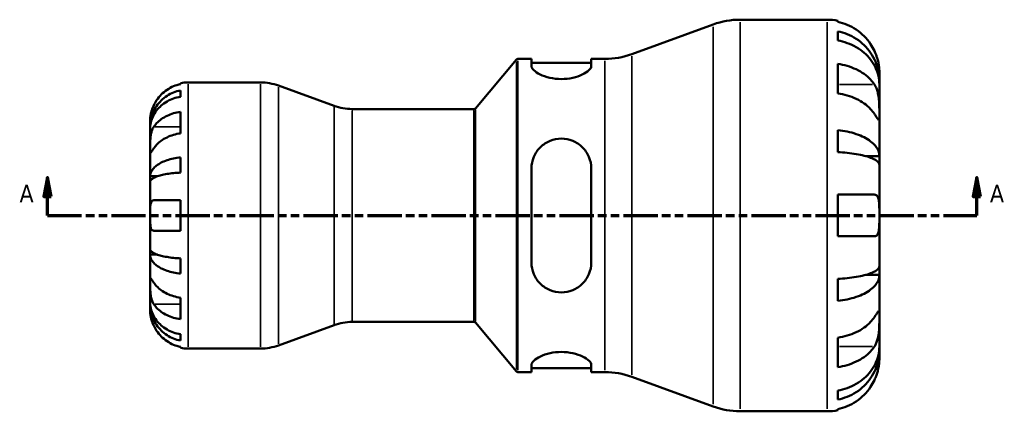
# Model space of a CAD drawing. Header units: millimetres. Extents: x 0 to 903, y -173 to 594.
# Tile 5 of 8: x 272 to 531, y 212 to 315. Entities that reach past the tile are written whole.
import ezdxf

# ---------------------------------------------------------------- set-up
doc = ezdxf.new("R2010")
doc.units = ezdxf.units.MM
doc.linetypes.add('DOUBLE_DASH_CHAIN', pattern=[1.2403, 0.6614, -0.0827, 0.1654, -0.0827, 0.1654, -0.0827])
for name, color, linetype, lineweight in [('Section Line (ANSI)', 7, 'DOUBLE_DASH_CHAIN', 70), ('Visible (ANSI)', 7, 'Continuous', 50), ('Visible Narrow (ANSI)', 7, 'Continuous', 35)]:
    doc.layers.add(name, color=color, linetype=linetype, lineweight=lineweight)
doc.styles.add('Label Text (ANSI)', font='tahoma.ttf')

# ---------------------------------------------------------------- blocks, each defined once
blk = doc.blocks.new('2dTransSection0')
at = {"layer": 'Section Line (ANSI)', "linetype": 'Continuous'}
for p, q in [((279.02, 273.43), (278.02, 268.43)), ((279.02, 268.43), (279.02, 273.43)), ((280.02, 268.43), (279.02, 273.43)), ((523.69, 273.43), (522.69, 268.43)), ((523.69, 268.43), (523.69, 273.43)), ((524.69, 268.43), (523.69, 273.43)), ((278.02, 268.43), (280.02, 268.43)), ((279.02, 263.43), (279.02, 268.43)), ((522.69, 268.43), (524.69, 268.43)), ((523.69, 263.43), (523.69, 268.43)), ((279.02, 263.43), (287.78, 263.43)), ((514.94, 263.43), (523.69, 263.43))]:
    blk.add_line(p, q, dxfattribs=at)
at = {"layer": 'Section Line (ANSI)', "linetype": 'DOUBLE_DASH_CHAIN', "ltscale": 13.586359}
blk.add_line((279.02, 263.43), (523.69, 263.43), dxfattribs=at)
at = {"layer": 'Section Line (ANSI)', "linetype": 'Continuous', "flags": 128}
for points in [[(280.02, 268.43), (279.02, 273.43), (278.02, 268.43), (280.02, 268.43)], [(524.69, 268.43), (523.69, 273.43), (522.69, 268.43), (524.69, 268.43)]]:
    blk.add_lwpolyline(points, dxfattribs=at)
at = {"layer": 'Section Line (ANSI)'}
for points in [[(280.02, 268.43), (279.02, 273.43), (278.02, 268.43), (280.02, 268.43)], [(524.69, 268.43), (523.69, 273.43), (522.69, 268.43), (524.69, 268.43)]]:
    blk.add_solid(points, dxfattribs=at)
at = {"layer": 'Section Line (ANSI)', "char_height": 4.57, "attachment_point": 7, "style": 'Label Text (ANSI)'}
for insert in [(271.66, 266.93), (527.16, 266.93)]:
    blk.add_mtext('A', dxfattribs=dict(at, insert=insert))

msp = doc.modelspace()

# ---------------------------------------------------------------- linework, layer by layer
at = {"layer": 'Visible (ANSI)'}
for p, q in [((432.83, 305.87), (454.3, 313.69)), ((461.35, 314.93), (484.33, 314.93)), ((487.07, 314.65), (487.07, 314.36)), ((487.07, 311.86), (487.07, 309.46)), ((391.68, 291.61), (402.46, 304.45)), ((402.84, 304.63), (406.44, 304.63)), ((406.44, 304.63), (406.44, 302.73)), ((406.44, 303.6), (422.19, 303.6)), ((422.19, 304.63), (425.78, 304.63)), ((422.19, 302.73), (422.19, 304.63)), ((487.07, 303.31), (487.07, 295.56)), ((498.03, 298.81), (498.03, 301.23)), ((314.03, 297.99), (314.03, 298.23)), ((316.03, 298.43), (335.07, 298.43)), ((498.03, 298.81), (497.99, 298.81)), ((498.03, 297.85), (498.03, 298.81)), ((314.03, 294.68), (314.03, 296.34)), ((354.45, 292.27), (339.85, 297.58)), ((498.03, 290.16), (498.03, 297.85)), ((314.03, 285.04), (314.03, 290.7)), ((359.23, 291.43), (391.3, 291.43)), ((306.03, 286.82), (306.03, 288.43)), ((498.03, 279.05), (498.03, 290.16)), ((306.03, 286.21), (306.03, 286.82)), ((306.03, 286.82), (306.06, 286.82)), ((306.03, 281.11), (306.03, 286.21)), ((487.07, 285.89), (487.07, 280.1)), ((306.03, 273.73), (306.03, 281.11)), ((314.03, 274.71), (314.03, 278.72)), ((498.03, 279.05), (494.43, 279.05)), ((498.03, 276.72), (498.03, 279.05)), ((406.44, 275.79), (406.44, 251.07)), ((422.19, 251.07), (422.19, 275.79)), ((498.03, 263.43), (498.03, 276.72)), ((306.03, 272.25), (306.03, 273.73)), ((306.03, 273.73), (307.94, 273.73)), ((306.03, 263.43), (306.03, 272.25)), ((306.99, 267.43), (314.03, 267.43)), ((314.03, 259.43), (314.03, 267.43)), ((487.07, 268.91), (487.07, 257.95)), ((487.07, 268.91), (496.73, 268.91)), ((306.03, 254.6), (306.03, 263.43)), ((498.03, 250.13), (498.03, 263.43)), ((314.03, 259.43), (306.99, 259.43)), ((496.73, 257.95), (487.07, 257.95)), ((306.03, 253.13), (306.03, 254.6)), ((306.03, 245.75), (306.03, 253.13)), ((306.03, 253.13), (307.94, 253.13)), ((314.03, 248.13), (314.03, 252.14)), ((498.03, 247.81), (498.03, 250.13)), ((487.07, 246.76), (487.07, 240.96)), ((498.03, 247.81), (494.43, 247.81)), ((498.03, 236.7), (498.03, 247.81)), ((306.03, 240.65), (306.03, 245.75)), ((314.03, 236.16), (314.03, 241.81)), ((306.03, 240.04), (306.03, 240.65)), ((306.03, 238.43), (306.03, 240.04)), ((306.03, 240.04), (306.06, 240.04)), ((498.03, 229.01), (498.03, 236.7)), ((354.45, 234.58), (339.85, 229.27)), ((359.23, 235.43), (391.3, 235.43)), ((391.68, 235.25), (402.46, 222.41)), ((314.03, 230.51), (314.03, 232.17)), ((487.07, 231.29), (487.07, 223.54)), ((314.03, 228.63), (314.03, 228.86)), ((316.03, 228.43), (335.07, 228.43)), ((498.03, 228.04), (498.03, 229.01)), ((498.03, 228.04), (497.99, 228.04)), ((498.03, 225.63), (498.03, 228.04)), ((406.44, 224.13), (406.44, 222.23)), ((406.44, 223.26), (422.19, 223.26)), ((422.19, 222.23), (422.19, 224.13)), ((402.84, 222.23), (406.44, 222.23)), ((422.19, 222.23), (425.78, 222.23)), ((432.83, 220.99), (454.3, 213.17)), ((487.07, 217.39), (487.07, 214.99)), ((461.35, 211.93), (484.33, 211.93)), ((487.07, 212.5), (487.07, 212.2))]:
    msp.add_line(p, q, dxfattribs=at)
for centre, radius, start, end in [((461.35, 294.33), 20.6, 90, 110), ((484.33, 301.23), 13.7, 78.463, 90), ((402.84, 304.13), 0.5, 90, 140), ((425.78, 325.23), 20.6, 270, 290), ((316.03, 288.43), 10, 90, 101.537), ((335.07, 284.43), 14, 70, 90), ((359.23, 305.43), 14, 250, 270), ((391.3, 291.93), 0.5, 270, 320), ((359.23, 221.43), 14, 90, 110), ((391.3, 234.93), 0.5, 40, 90), ((316.03, 238.43), 10, 258.463, 270), ((335.07, 242.43), 14, 270, 290), ((402.84, 222.73), 0.5, 220, 270), ((425.78, 201.63), 20.6, 70, 90), ((461.35, 232.53), 20.6, 250, 270), ((484.33, 225.63), 13.7, 270, 281.537)]:
    msp.add_arc(centre, radius, start, end, dxfattribs=at)
for points, knots in [([(496.73, 306.71), (496.45, 307.32), (496.11, 307.93), (495.2, 309.29), (494.61, 310.01), (493.41, 311.21), (492.7, 311.81), (491.17, 312.83), (490.35, 313.27), (488.81, 313.91), (487.95, 314.18), (487.07, 314.36)], [6.701463, 6.701463, 6.701463, 6.701463, 6.895461, 6.895461, 7.150463, 7.150463, 7.404249, 7.404249, 7.658036, 7.658036, 7.904211, 7.904211, 7.904211, 7.904211]), ([(487.07, 311.86), (487.95, 311.69), (488.81, 311.43), (490.35, 310.81), (491.17, 310.39), (492.7, 309.4), (493.42, 308.82), (494.61, 307.66), (495.21, 306.97), (496.23, 305.48), (496.66, 304.68), (497.31, 303.16), (497.59, 302.3), (497.95, 300.54), (498.03, 299.64), (498.03, 298.81)], [0.259915, 0.259915, 0.259915, 0.259915, 0.506624, 0.506624, 0.760331, 0.760331, 1.014038, 1.014038, 1.268393, 1.268393, 1.522747, 1.522747, 1.778036, 1.778036, 2.033325, 2.033325, 2.033325, 2.033325]), ([(498.03, 297.85), (498.03, 298.58), (497.95, 299.38), (497.59, 300.95), (497.31, 301.72), (496.66, 303.07), (496.23, 303.78), (495.21, 305.11), (494.61, 305.72), (493.42, 306.76), (492.7, 307.27), (491.17, 308.15), (490.35, 308.52), (488.81, 309.07), (487.95, 309.31), (487.07, 309.46)], [6.108021, 6.108021, 6.108021, 6.108021, 6.36331, 6.36331, 6.618599, 6.618599, 6.872953, 6.872953, 7.127308, 7.127308, 7.381015, 7.381015, 7.634722, 7.634722, 7.881432, 7.881432, 7.881432, 7.881432]), ([(498.03, 301.23), (498.03, 301.23), (498.03, 301.3), (498.03, 301.61), (498.02, 301.87), (497.96, 302.55), (497.91, 302.94), (497.75, 303.77), (497.65, 304.19), (497.44, 304.9), (497.35, 305.18), (497.16, 305.72), (497.06, 305.97), (496.88, 306.39), (496.81, 306.55), (496.73, 306.71)], [0, 0, 0, 0, 0.1523969, 0.1523969, 0.3375112, 0.3375112, 0.5056419, 0.5056419, 0.6517024, 0.6517024, 0.7431084, 0.7431084, 0.8255616, 0.8255616, 0.8775474, 0.8775474, 0.8775474, 0.8775474]), ([(487.07, 303.31), (487.95, 303.19), (488.81, 303), (490.35, 302.54), (491.17, 302.24), (492.7, 301.51), (493.41, 301.09), (494.61, 300.24), (495.2, 299.73), (496.11, 298.77), (496.45, 298.34), (496.73, 297.91)], [0.259921, 0.259921, 0.259921, 0.259921, 0.506095, 0.506095, 0.759882, 0.759882, 1.013669, 1.013669, 1.268671, 1.268671, 1.462668, 1.462668, 1.462668, 1.462668]), ([(422.19, 302.73), (422.19, 302.41), (421.98, 302.02), (421.14, 301.23), (420.52, 300.82), (419.12, 300.16), (418.26, 299.85), (416.35, 299.43), (415.31, 299.32), (413.3, 299.32), (412.23, 299.44), (410.29, 299.88), (409.42, 300.19), (408.04, 300.86), (407.44, 301.26), (406.64, 302.04), (406.44, 302.42), (406.44, 302.73)], [1.202621, 1.202621, 1.202621, 1.202621, 1.523562, 1.523562, 1.844502, 1.844502, 2.142598, 2.142598, 2.440693, 2.440693, 2.7454, 2.7454, 3.050106, 3.050106, 3.364477, 3.364477, 3.678847, 3.678847, 3.678847, 3.678847]), ([(306.03, 286.82), (306.03, 287.42), (306.09, 288.08), (306.36, 289.36), (306.56, 289.99), (307.03, 291.1), (307.35, 291.68), (308.1, 292.77), (308.53, 293.28), (309.4, 294.12), (309.92, 294.54), (311.04, 295.27), (311.64, 295.57), (312.77, 296.03), (313.39, 296.22), (314.03, 296.34)], [4.459383, 4.459383, 4.459383, 4.459383, 4.64574, 4.64574, 4.832098, 4.832098, 5.017749, 5.017749, 5.2034, 5.2034, 5.388581, 5.388581, 5.573762, 5.573762, 5.753847, 5.753847, 5.753847, 5.753847]), ([(314.03, 297.99), (313.39, 297.86), (312.77, 297.67), (311.65, 297.2), (311.05, 296.88), (309.93, 296.13), (309.41, 295.7), (308.54, 294.82), (308.1, 294.3), (307.45, 293.31), (307.2, 292.87), (306.99, 292.43)], [0.1897242, 0.1897242, 0.1897242, 0.1897242, 0.3692652, 0.3692652, 0.5545201, 0.5545201, 0.7397751, 0.7397751, 0.9260791, 0.9260791, 1.0656804, 1.0656804, 1.0656804, 1.0656804]), ([(496.73, 290.16), (496.45, 290.59), (496.11, 291.02), (495.2, 291.98), (494.61, 292.49), (493.41, 293.34), (492.7, 293.76), (491.17, 294.49), (490.35, 294.79), (488.81, 295.25), (487.95, 295.44), (487.07, 295.56)], [6.701463, 6.701463, 6.701463, 6.701463, 6.895461, 6.895461, 7.150463, 7.150463, 7.404249, 7.404249, 7.658036, 7.658036, 7.904211, 7.904211, 7.904211, 7.904211]), ([(496.73, 297.91), (496.81, 297.8), (496.88, 297.68), (497.09, 297.29), (497.22, 297), (497.47, 296.35), (497.57, 295.99), (497.78, 295.08), (497.87, 294.53), (497.99, 293.27), (498.01, 292.59), (498.04, 291.28), (498.03, 290.67), (498.03, 290.16)], [-0.8825882, -0.8825882, -0.8825882, -0.8825882, -0.8313188, -0.8313188, -0.7175115, -0.7175115, -0.5966372, -0.5966372, -0.4253706, -0.4253706, -0.2174497, -0.2174497, 0, 0, 0, 0]), ([(314.03, 294.68), (313.39, 294.57), (312.77, 294.4), (311.64, 294), (311.04, 293.73), (309.92, 293.08), (309.4, 292.71), (308.53, 291.95), (308.1, 291.5), (307.35, 290.54), (307.03, 290.02), (306.56, 289.03), (306.36, 288.47), (306.09, 287.33), (306.03, 286.74), (306.03, 286.21)], [0.189718, 0.189718, 0.189718, 0.189718, 0.369803, 0.369803, 0.554984, 0.554984, 0.740165, 0.740165, 0.925816, 0.925816, 1.111467, 1.111467, 1.297825, 1.297825, 1.484183, 1.484183, 1.484183, 1.484183]), ([(306.99, 292.43), (306.92, 292.28), (306.86, 292.13), (306.7, 291.75), (306.61, 291.51), (306.44, 291.02), (306.37, 290.77), (306.22, 290.17), (306.16, 289.84), (306.07, 289.21), (306.05, 288.93), (306.03, 288.53), (306.03, 288.43), (306.03, 288.43)], [-0.6400853, -0.6400853, -0.6400853, -0.6400853, -0.5922218, -0.5922218, -0.5159504, -0.5159504, -0.4323561, -0.4323561, -0.3086303, -0.3086303, -0.1584496, -0.1584496, 0, 0, 0, 0]), ([(306.99, 286.76), (307.2, 287.07), (307.45, 287.39), (308.1, 288.08), (308.54, 288.45), (309.41, 289.07), (309.93, 289.38), (311.05, 289.91), (311.65, 290.14), (312.77, 290.47), (313.39, 290.61), (314.03, 290.7)], [4.9026438, 4.9026438, 4.9026438, 4.9026438, 5.0422451, 5.0422451, 5.2285491, 5.2285491, 5.4138041, 5.4138041, 5.599059, 5.599059, 5.7785999, 5.7785999, 5.7785999, 5.7785999]), ([(498.03, 290.16), (498.03, 289.86), (498.03, 289.6), (498.03, 289.15), (498.03, 288.96), (498, 288.64), (497.97, 288.55), (497.85, 288.56), (497.76, 288.65), (497.55, 288.94), (497.44, 289.09), (497.19, 289.46), (497.05, 289.67), (496.85, 289.98), (496.79, 290.07), (496.73, 290.16)], [0, 0, 0, 0, 0.1244062, 0.1244062, 0.2573758, 0.2573758, 0.4364064, 0.4364064, 0.6067469, 0.6067469, 0.7254747, 0.7254747, 0.8401791, 0.8401791, 0.8811518, 0.8811518, 0.8811518, 0.8811518]), ([(306.03, 281.11), (306.03, 281.31), (306.03, 281.55), (306.04, 282.06), (306.04, 282.35), (306.06, 283.06), (306.08, 283.49), (306.16, 284.33), (306.23, 284.74), (306.38, 285.39), (306.46, 285.64), (306.64, 286.11), (306.74, 286.33), (306.89, 286.61), (306.94, 286.69), (306.99, 286.76)], [0, 0, 0, 0, 0.0888491, 0.0888491, 0.1837965, 0.1837965, 0.314197, 0.314197, 0.4378467, 0.4378467, 0.5241128, 0.5241128, 0.6076526, 0.6076526, 0.6434969, 0.6434969, 0.6434969, 0.6434969]), ([(487.07, 285.89), (487.95, 285.8), (488.81, 285.66), (490.35, 285.34), (491.17, 285.12), (492.7, 284.6), (493.42, 284.3), (494.61, 283.69), (495.21, 283.32), (496.23, 282.54), (496.66, 282.13), (497.31, 281.33), (497.59, 280.88), (497.95, 279.95), (498.03, 279.48), (498.03, 279.05)], [0.259915, 0.259915, 0.259915, 0.259915, 0.506624, 0.506624, 0.760331, 0.760331, 1.014038, 1.014038, 1.268393, 1.268393, 1.522747, 1.522747, 1.778036, 1.778036, 2.033325, 2.033325, 2.033325, 2.033325]), ([(314.03, 285.04), (313.39, 284.95), (312.76, 284.81), (311.64, 284.48), (311.04, 284.25), (309.92, 283.72), (309.4, 283.41), (308.53, 282.79), (308.09, 282.42), (307.44, 281.72), (307.2, 281.41), (306.99, 281.11)], [0.1897409, 0.1897409, 0.1897409, 0.1897409, 0.3701287, 0.3701287, 0.5558196, 0.5558196, 0.7415105, 0.7415105, 0.927384, 0.927384, 1.0656761, 1.0656761, 1.0656761, 1.0656761]), ([(406.44, 275.79), (406.44, 276.81), (406.65, 277.88), (407.48, 279.85), (408.11, 280.74), (409.51, 282.1), (410.37, 282.68), (412.27, 283.46), (413.32, 283.66), (414.31, 283.66), (415.31, 283.66), (416.35, 283.46), (418.26, 282.68), (419.12, 282.1), (420.52, 280.74), (421.14, 279.85), (421.98, 277.88), (422.19, 276.81), (422.19, 275.79)], [-1.238072, -1.238072, -1.238072, -1.238072, -0.917132, -0.917132, -0.596191, -0.596191, -0.298096, -0.298096, 0, 0, 0, 0.298096, 0.298096, 0.596191, 0.596191, 0.917132, 0.917132, 1.238072, 1.238072, 1.238072, 1.238072]), ([(306.99, 281.11), (306.94, 281.02), (306.88, 280.93), (306.72, 280.69), (306.62, 280.54), (306.44, 280.29), (306.37, 280.18), (306.22, 279.98), (306.16, 279.93), (306.07, 279.94), (306.05, 280.04), (306.03, 280.44), (306.03, 280.73), (306.03, 281.11)], [-0.644345, -0.644345, -0.644345, -0.644345, -0.6030859, -0.6030859, -0.5200799, -0.5200799, -0.4327391, -0.4327391, -0.3100066, -0.3100066, -0.15869, -0.15869, 0, 0, 0, 0]), ([(498.03, 276.72), (498.03, 276.93), (497.95, 277.17), (497.59, 277.62), (497.31, 277.85), (496.66, 278.24), (496.23, 278.44), (495.21, 278.83), (494.61, 279.01), (493.42, 279.31), (492.7, 279.46), (491.17, 279.71), (490.35, 279.82), (488.81, 279.98), (487.95, 280.05), (487.07, 280.1)], [6.108021, 6.108021, 6.108021, 6.108021, 6.36331, 6.36331, 6.618599, 6.618599, 6.872954, 6.872954, 7.127308, 7.127308, 7.381015, 7.381015, 7.634722, 7.634722, 7.881432, 7.881432, 7.881432, 7.881432]), ([(306.03, 273.73), (306.03, 274.04), (306.09, 274.39), (306.36, 275.06), (306.56, 275.39), (307.03, 275.97), (307.35, 276.28), (308.1, 276.85), (308.53, 277.11), (309.4, 277.56), (309.92, 277.78), (311.04, 278.16), (311.64, 278.32), (312.77, 278.56), (313.39, 278.66), (314.03, 278.72)], [4.459382, 4.459382, 4.459382, 4.459382, 4.64574, 4.64574, 4.832098, 4.832098, 5.017749, 5.017749, 5.2034, 5.2034, 5.388581, 5.388581, 5.573762, 5.573762, 5.753847, 5.753847, 5.753847, 5.753847]), ([(314.03, 274.71), (313.39, 274.68), (312.76, 274.63), (311.64, 274.51), (311.04, 274.44), (309.92, 274.25), (309.4, 274.14), (308.53, 273.92), (308.09, 273.79), (307.35, 273.51), (307.03, 273.36), (306.56, 273.07), (306.36, 272.91), (306.09, 272.58), (306.03, 272.41), (306.03, 272.25)], [0.189726, 0.189726, 0.189726, 0.189726, 0.37019, 0.37019, 0.555566, 0.555566, 0.740942, 0.740942, 0.926399, 0.926399, 1.111857, 1.111857, 1.29802, 1.29802, 1.484183, 1.484183, 1.484183, 1.484183]), ([(306.03, 263.43), (306.03, 263.8), (306.03, 264.18), (306.04, 264.95), (306.04, 265.33), (306.09, 266.02), (306.12, 266.32), (306.23, 266.79), (306.31, 266.97), (306.46, 267.19), (306.52, 267.26), (306.66, 267.36), (306.74, 267.39), (306.87, 267.42), (306.93, 267.43), (306.99, 267.43)], [0, 0, 0, 0, 0.1127497, 0.1127497, 0.240462, 0.240462, 0.3630761, 0.3630761, 0.4698265, 0.4698265, 0.5368083, 0.5368083, 0.5973812, 0.5973812, 0.6407273, 0.6407273, 0.6407273, 0.6407273]), ([(496.73, 268.91), (496.82, 268.91), (496.91, 268.9), (497.12, 268.84), (497.24, 268.78), (497.47, 268.59), (497.57, 268.45), (497.78, 268), (497.87, 267.66), (497.99, 266.75), (498.01, 266.17), (498.04, 264.87), (498.03, 264.15), (498.03, 263.43)], [-0.8764491, -0.8764491, -0.8764491, -0.8764491, -0.8146322, -0.8146322, -0.7114626, -0.7114626, -0.5965347, -0.5965347, -0.4233389, -0.4233389, -0.2170999, -0.2170999, 0, 0, 0, 0]), ([(306.99, 259.43), (306.9, 259.43), (306.81, 259.44), (306.66, 259.5), (306.59, 259.54), (306.45, 259.67), (306.38, 259.76), (306.22, 260.07), (306.16, 260.34), (306.07, 261.01), (306.05, 261.43), (306.03, 262.37), (306.03, 262.9), (306.03, 263.43)], [-0.6479836, -0.6479836, -0.6479836, -0.6479836, -0.5812922, -0.5812922, -0.5195743, -0.5195743, -0.4431699, -0.4431699, -0.3085364, -0.3085364, -0.1588124, -0.1588124, 0, 0, 0, 0]), ([(498.03, 263.43), (498.03, 262.94), (498.03, 262.46), (498.03, 261.48), (498.02, 260.98), (497.97, 259.93), (497.92, 259.41), (497.73, 258.73), (497.63, 258.51), (497.42, 258.21), (497.31, 258.12), (497.06, 257.99), (496.92, 257.95), (496.75, 257.95), (496.74, 257.95), (496.73, 257.95)], [-3.8069636, -3.8069636, -3.8069636, -3.8069636, -3.6614952, -3.6614952, -3.5009101, -3.5009101, -3.2876159, -3.2876159, -3.1467889, -3.1467889, -3.0396524, -3.0396524, -2.9271291, -2.9271291, -2.9205248, -2.9205248, -2.9205248, -2.9205248]), ([(306.03, 254.6), (306.03, 254.45), (306.09, 254.28), (306.36, 253.95), (306.56, 253.78), (307.03, 253.5), (307.35, 253.35), (308.09, 253.07), (308.53, 252.94), (309.4, 252.72), (309.92, 252.61), (311.04, 252.42), (311.64, 252.34), (312.76, 252.22), (313.39, 252.17), (314.03, 252.14)], [4.459382, 4.459382, 4.459382, 4.459382, 4.645545, 4.645545, 4.831709, 4.831709, 5.017166, 5.017166, 5.202624, 5.202624, 5.387999, 5.387999, 5.573375, 5.573375, 5.75384, 5.75384, 5.75384, 5.75384]), ([(314.03, 248.13), (313.39, 248.2), (312.77, 248.3), (311.64, 248.54), (311.04, 248.7), (309.92, 249.08), (309.4, 249.3), (308.53, 249.74), (308.1, 250.01), (307.35, 250.58), (307.03, 250.88), (306.56, 251.46), (306.36, 251.79), (306.09, 252.47), (306.03, 252.81), (306.03, 253.13)], [0.189718, 0.189718, 0.189718, 0.189718, 0.369803, 0.369803, 0.554984, 0.554984, 0.740165, 0.740165, 0.925816, 0.925816, 1.111467, 1.111467, 1.297825, 1.297825, 1.484183, 1.484183, 1.484183, 1.484183]), ([(422.19, 251.07), (422.19, 250.05), (421.98, 248.97), (421.14, 247.01), (420.52, 246.12), (419.12, 244.76), (418.26, 244.17), (416.35, 243.39), (415.31, 243.19), (413.32, 243.19), (412.27, 243.39), (410.37, 244.17), (409.51, 244.76), (408.11, 246.12), (407.48, 247.01), (406.65, 248.97), (406.44, 250.05), (406.44, 251.07)], [1.202621, 1.202621, 1.202621, 1.202621, 1.523562, 1.523562, 1.844502, 1.844502, 2.142598, 2.142598, 2.440693, 2.440693, 2.738789, 2.738789, 3.036885, 3.036885, 3.357825, 3.357825, 3.678765, 3.678765, 3.678765, 3.678765]), ([(487.07, 246.76), (487.95, 246.8), (488.81, 246.87), (490.35, 247.03), (491.17, 247.14), (492.7, 247.4), (493.42, 247.55), (494.61, 247.85), (495.21, 248.02), (496.23, 248.41), (496.66, 248.62), (497.31, 249.01), (497.59, 249.23), (497.95, 249.69), (498.03, 249.92), (498.03, 250.13)], [0.259915, 0.259915, 0.259915, 0.259915, 0.506624, 0.506624, 0.760331, 0.760331, 1.014038, 1.014038, 1.268393, 1.268393, 1.522747, 1.522747, 1.778036, 1.778036, 2.033325, 2.033325, 2.033325, 2.033325]), ([(306.03, 245.75), (306.03, 245.96), (306.03, 246.14), (306.04, 246.47), (306.04, 246.61), (306.06, 246.85), (306.08, 246.92), (306.16, 246.92), (306.23, 246.86), (306.38, 246.66), (306.46, 246.55), (306.64, 246.29), (306.74, 246.14), (306.89, 245.9), (306.94, 245.83), (306.99, 245.75)], [0, 0, 0, 0, 0.0888491, 0.0888491, 0.1837965, 0.1837965, 0.314197, 0.314197, 0.4378467, 0.4378467, 0.5241128, 0.5241128, 0.6076526, 0.6076526, 0.6434969, 0.6434969, 0.6434969, 0.6434969]), ([(498.03, 247.81), (498.03, 247.37), (497.95, 246.9), (497.59, 245.98), (497.31, 245.53), (496.66, 244.73), (496.23, 244.31), (495.21, 243.53), (494.61, 243.17), (493.42, 242.56), (492.7, 242.26), (491.17, 241.74), (490.35, 241.52), (488.81, 241.19), (487.95, 241.06), (487.07, 240.96)], [6.108021, 6.108021, 6.108021, 6.108021, 6.36331, 6.36331, 6.618599, 6.618599, 6.872953, 6.872953, 7.127308, 7.127308, 7.381015, 7.381015, 7.634722, 7.634722, 7.881432, 7.881432, 7.881432, 7.881432]), ([(306.99, 240.09), (306.94, 240.18), (306.88, 240.27), (306.72, 240.57), (306.62, 240.78), (306.44, 241.26), (306.37, 241.52), (306.22, 242.17), (306.16, 242.57), (306.07, 243.48), (306.05, 243.98), (306.03, 244.93), (306.03, 245.38), (306.03, 245.75)], [-0.644345, -0.644345, -0.644345, -0.644345, -0.6030859, -0.6030859, -0.5200799, -0.5200799, -0.4327391, -0.4327391, -0.3100066, -0.3100066, -0.15869, -0.15869, 0, 0, 0, 0]), ([(306.99, 245.75), (307.2, 245.44), (307.45, 245.13), (308.1, 244.43), (308.54, 244.06), (309.41, 243.44), (309.93, 243.13), (311.05, 242.6), (311.65, 242.38), (312.77, 242.05), (313.39, 241.91), (314.03, 241.81)], [4.9026438, 4.9026438, 4.9026438, 4.9026438, 5.0422451, 5.0422451, 5.2285491, 5.2285491, 5.4138041, 5.4138041, 5.599059, 5.599059, 5.7785999, 5.7785999, 5.7785999, 5.7785999]), ([(306.03, 240.65), (306.03, 240.11), (306.09, 239.53), (306.36, 238.38), (306.56, 237.82), (307.03, 236.84), (307.35, 236.32), (308.1, 235.35), (308.53, 234.9), (309.4, 234.15), (309.92, 233.77), (311.04, 233.13), (311.64, 232.86), (312.77, 232.45), (313.39, 232.28), (314.03, 232.17)], [4.459382, 4.459382, 4.459382, 4.459382, 4.64574, 4.64574, 4.832098, 4.832098, 5.017749, 5.017749, 5.2034, 5.2034, 5.388581, 5.388581, 5.573762, 5.573762, 5.753847, 5.753847, 5.753847, 5.753847]), ([(314.03, 230.51), (313.39, 230.64), (312.77, 230.83), (311.64, 231.28), (311.04, 231.59), (309.92, 232.31), (309.4, 232.73), (308.53, 233.58), (308.1, 234.08), (307.35, 235.17), (307.03, 235.75), (306.56, 236.86), (306.36, 237.49), (306.09, 238.78), (306.03, 239.43), (306.03, 240.04)], [0.189718, 0.189718, 0.189718, 0.189718, 0.369803, 0.369803, 0.554984, 0.554984, 0.740165, 0.740165, 0.925816, 0.925816, 1.111467, 1.111467, 1.297825, 1.297825, 1.484183, 1.484183, 1.484183, 1.484183]), ([(314.03, 236.16), (313.39, 236.25), (312.76, 236.39), (311.64, 236.72), (311.04, 236.95), (309.92, 237.48), (309.4, 237.79), (308.53, 238.41), (308.09, 238.78), (307.44, 239.47), (307.2, 239.79), (306.99, 240.09)], [0.1897409, 0.1897409, 0.1897409, 0.1897409, 0.3701287, 0.3701287, 0.5558196, 0.5558196, 0.7415105, 0.7415105, 0.927384, 0.927384, 1.0656761, 1.0656761, 1.0656761, 1.0656761]), ([(306.03, 238.43), (306.03, 238.43), (306.03, 238.38), (306.04, 238.21), (306.04, 238.07), (306.07, 237.62), (306.11, 237.27), (306.24, 236.6), (306.31, 236.3), (306.47, 235.77), (306.54, 235.53), (306.72, 235.04), (306.83, 234.79), (306.96, 234.51), (306.97, 234.47), (306.99, 234.43)], [-2.7780414, -2.7780414, -2.7780414, -2.7780414, -2.6767215, -2.6767215, -2.5655813, -2.5655813, -2.4096011, -2.4096011, -2.3051939, -2.3051939, -2.2261755, -2.2261755, -2.1445049, -2.1445049, -2.1308178, -2.1308178, -2.1308178, -2.1308178]), ([(487.07, 231.29), (487.95, 231.42), (488.81, 231.61), (490.35, 232.06), (491.17, 232.37), (492.7, 233.09), (493.41, 233.51), (494.61, 234.36), (495.2, 234.87), (496.11, 235.83), (496.45, 236.27), (496.73, 236.7)], [0.259921, 0.259921, 0.259921, 0.259921, 0.506095, 0.506095, 0.759882, 0.759882, 1.013669, 1.013669, 1.268671, 1.268671, 1.462668, 1.462668, 1.462668, 1.462668]), ([(496.73, 236.7), (496.81, 236.81), (496.88, 236.91), (497.09, 237.24), (497.22, 237.44), (497.47, 237.8), (497.57, 237.96), (497.78, 238.23), (497.87, 238.31), (497.99, 238.29), (498.01, 238.16), (498.04, 237.62), (498.03, 237.21), (498.03, 236.7)], [-0.8825882, -0.8825882, -0.8825882, -0.8825882, -0.8313188, -0.8313188, -0.7175115, -0.7175115, -0.5966372, -0.5966372, -0.4253706, -0.4253706, -0.2174497, -0.2174497, 0, 0, 0, 0]), ([(498.03, 236.7), (498.03, 236.41), (498.03, 236.08), (498.03, 235.35), (498.03, 234.95), (498, 233.96), (497.97, 233.37), (497.85, 232.21), (497.76, 231.66), (497.55, 230.77), (497.44, 230.42), (497.19, 229.78), (497.05, 229.49), (496.85, 229.13), (496.79, 229.04), (496.73, 228.95)], [0, 0, 0, 0, 0.1244062, 0.1244062, 0.2573758, 0.2573758, 0.4364064, 0.4364064, 0.6067469, 0.6067469, 0.7254747, 0.7254747, 0.8401791, 0.8401791, 0.8811518, 0.8811518, 0.8811518, 0.8811518]), ([(306.99, 234.43), (307.2, 233.99), (307.45, 233.54), (308.1, 232.56), (308.54, 232.03), (309.41, 231.16), (309.93, 230.72), (311.05, 229.97), (311.65, 229.66), (312.77, 229.19), (313.39, 228.99), (314.03, 228.86)], [4.9026438, 4.9026438, 4.9026438, 4.9026438, 5.0422451, 5.0422451, 5.2285491, 5.2285491, 5.4138041, 5.4138041, 5.599059, 5.599059, 5.7785999, 5.7785999, 5.7785999, 5.7785999]), ([(487.07, 217.39), (487.95, 217.55), (488.81, 217.78), (490.35, 218.33), (491.17, 218.7), (492.7, 219.59), (493.42, 220.1), (494.61, 221.13), (495.21, 221.75), (496.23, 223.07), (496.66, 223.78), (497.31, 225.14), (497.59, 225.9), (497.95, 227.47), (498.03, 228.27), (498.03, 229.01)], [0.259915, 0.259915, 0.259915, 0.259915, 0.506624, 0.506624, 0.760331, 0.760331, 1.014038, 1.014038, 1.268393, 1.268393, 1.522747, 1.522747, 1.778036, 1.778036, 2.033325, 2.033325, 2.033325, 2.033325]), ([(496.73, 228.95), (496.45, 228.52), (496.11, 228.08), (495.2, 227.12), (494.61, 226.61), (493.41, 225.76), (492.7, 225.34), (491.17, 224.62), (490.35, 224.31), (488.81, 223.86), (487.95, 223.67), (487.07, 223.54)], [6.701463, 6.701463, 6.701463, 6.701463, 6.895461, 6.895461, 7.150463, 7.150463, 7.404249, 7.404249, 7.658036, 7.658036, 7.904211, 7.904211, 7.904211, 7.904211]), ([(406.44, 224.13), (406.44, 224.45), (406.65, 224.83), (407.48, 225.63), (408.11, 226.03), (409.51, 226.69), (410.37, 227), (412.27, 227.42), (413.32, 227.54), (414.31, 227.54), (415.33, 227.54), (416.4, 227.42), (418.33, 226.98), (419.2, 226.66), (420.58, 225.99), (421.18, 225.59), (421.99, 224.82), (422.19, 224.44), (422.19, 224.13)], [-1.238072, -1.238072, -1.238072, -1.238072, -0.917132, -0.917132, -0.596191, -0.596191, -0.298096, -0.298096, 0, 0, 0, 0.304706, 0.304706, 0.609413, 0.609413, 0.923783, 0.923783, 1.238154, 1.238154, 1.238154, 1.238154]), ([(498.03, 228.04), (498.03, 227.22), (497.95, 226.32), (497.59, 224.56), (497.31, 223.69), (496.66, 222.17), (496.23, 221.38), (495.21, 219.89), (494.61, 219.19), (493.42, 218.03), (492.7, 217.46), (491.17, 216.46), (490.35, 216.05), (488.81, 215.43), (487.95, 215.17), (487.07, 214.99)], [6.108021, 6.108021, 6.108021, 6.108021, 6.36331, 6.36331, 6.618599, 6.618599, 6.872953, 6.872953, 7.127308, 7.127308, 7.381015, 7.381015, 7.634722, 7.634722, 7.881432, 7.881432, 7.881432, 7.881432]), ([(496.73, 220.15), (496.82, 220.34), (496.91, 220.53), (497.12, 221.04), (497.24, 221.36), (497.47, 222.03), (497.57, 222.38), (497.78, 223.22), (497.87, 223.68), (497.99, 224.56), (498.01, 224.94), (498.04, 225.48), (498.03, 225.63), (498.03, 225.63)], [-0.8764491, -0.8764491, -0.8764491, -0.8764491, -0.8146322, -0.8146322, -0.7114626, -0.7114626, -0.5965347, -0.5965347, -0.4233389, -0.4233389, -0.2170999, -0.2170999, 0, 0, 0, 0]), ([(487.07, 212.5), (487.95, 212.68), (488.81, 212.95), (490.35, 213.59), (491.17, 214.02), (492.7, 215.05), (493.41, 215.64), (494.61, 216.84), (495.2, 217.56), (496.11, 218.92), (496.45, 219.54), (496.73, 220.15)], [0.259921, 0.259921, 0.259921, 0.259921, 0.506095, 0.506095, 0.759882, 0.759882, 1.013669, 1.013669, 1.268671, 1.268671, 1.462668, 1.462668, 1.462668, 1.462668])]:
    msp.add_open_spline(points, degree=3, knots=knots, dxfattribs=at)
at = {"layer": 'Visible Narrow (ANSI)'}
for p, q in [((461.35, 314.29), (461.35, 212.56)), ((484.33, 212.56), (484.33, 314.29)), ((454.3, 213.79), (454.3, 313.07)), ((402.46, 222.91), (402.46, 303.94)), ((402.84, 304.12), (402.84, 222.73)), ((425.78, 222.73), (425.78, 304.12)), ((432.83, 305.35), (432.83, 221.51)), ((316.03, 228.86), (316.03, 298)), ((335.07, 228.86), (335.07, 298)), ((339.85, 297.16), (339.85, 229.69)), ((496.25, 297.91), (487.56, 297.91)), ((354.45, 234.94), (354.45, 291.92)), ((359.23, 291.08), (359.23, 235.77)), ((391.3, 235.77), (391.3, 291.08)), ((391.68, 291.26), (391.68, 235.6)), ((307.35, 286.76), (313.68, 286.76)), ((307.35, 240.09), (313.68, 240.09)), ((496.25, 228.95), (487.56, 228.95))]:
    msp.add_line(p, q, dxfattribs=at)

# ---------------------------------------------------------------- block references
at = {"layer": 'Section Line (ANSI)'}
msp.add_blockref('2dTransSection0', (0, 0), dxfattribs=at)

doc.saveas('drawing.dxf')
